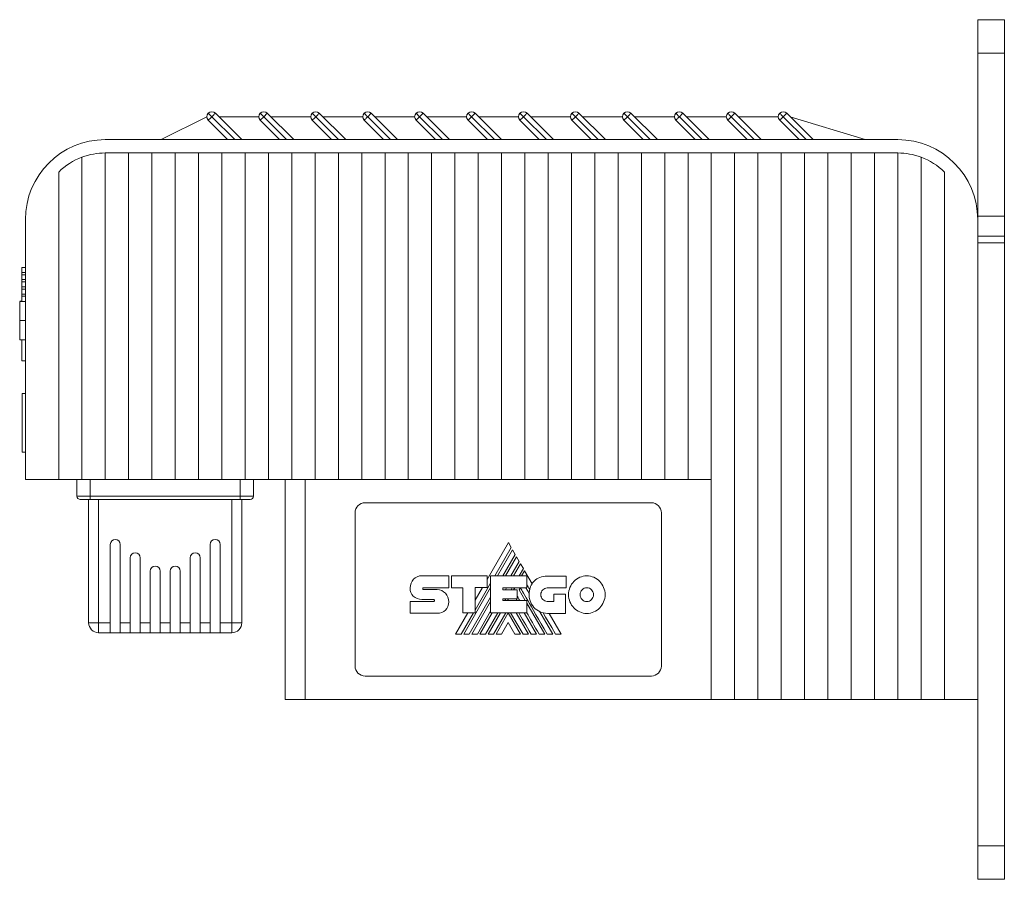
# Model space of a CAD drawing. Header units: millimetres. Extents: x 44 to 546, y 20 to 400.
# Tile 1 of 6: x 44 to 192, y 185 to 314. Entities that reach past the tile are written whole.
import ezdxf

# ---------------------------------------------------------------- set-up
doc = ezdxf.new("R2010")
doc.units = ezdxf.units.MM
doc.linetypes.add('PHANTOM', pattern=[12.7, 6.35, -1.27, 1.27, -1.27, 1.27, -1.27])
doc.layers.add('___VS___', color=7, linetype='Continuous', lineweight=15)

msp = doc.modelspace()

# ---------------------------------------------------------------- linework, layer by layer
at = {"color": 7, "linetype": 'Continuous', "lineweight": 15}
for p, q in [((191.55, 313.63), (187.55, 313.63)), ((187.55, 313.63), (187.55, 308.63)), ((191.55, 313.63), (191.55, 308.63)), ((191.55, 308.63), (187.55, 308.63)), ((187.55, 308.63), (187.55, 284.13)), ((191.55, 308.63), (191.55, 284.13)), ((64.95, 295.63), (71.8, 299.07)), ((72.02, 299.6), (72.55, 299.07)), ((72.55, 299.07), (75.98, 295.63)), ((73.08, 299.6), (77.05, 295.63)), ((73.61, 299.07), (79.6, 299.07)), ((79.82, 298.54), (80.35, 299.07)), ((80.35, 299.07), (80.88, 299.6)), ((80.35, 299.07), (83.78, 295.63)), ((80.88, 299.6), (84.85, 295.63)), ((81.41, 299.07), (87.4, 299.07)), ((88.15, 299.07), (91.58, 295.63)), ((88.68, 299.6), (92.65, 295.63)), ((89.21, 299.07), (95.2, 299.07)), ((95.95, 299.07), (99.38, 295.63)), ((96.48, 299.6), (100.45, 295.63)), ((97.01, 299.07), (103, 299.07)), ((103.22, 299.6), (103.75, 299.07)), ((103.75, 299.07), (107.18, 295.63)), ((104.28, 299.6), (108.25, 295.63)), ((104.81, 299.07), (110.8, 299.07)), ((111.02, 298.54), (111.55, 299.07)), ((111.55, 299.07), (114.98, 295.63)), ((112.08, 299.6), (116.05, 295.63)), ((112.61, 299.07), (118.6, 299.07)), ((119.35, 299.07), (122.78, 295.63)), ((119.88, 299.6), (123.85, 295.63)), ((120.41, 299.07), (126.4, 299.07)), ((126.62, 299.6), (127.15, 299.07)), ((127.15, 299.07), (130.58, 295.63)), ((127.68, 299.6), (131.65, 295.63)), ((128.21, 299.07), (134.2, 299.07)), ((134.95, 299.07), (138.38, 295.63)), ((135.48, 299.6), (139.45, 295.63)), ((136.01, 299.07), (142, 299.07)), ((142.75, 299.07), (146.18, 295.63)), ((143.28, 299.6), (147.25, 295.63)), ((143.81, 299.07), (149.8, 299.07)), ((150.55, 299.07), (153.98, 295.63)), ((151.08, 299.6), (155.05, 295.63)), ((151.61, 299.07), (157.6, 299.07)), ((158.35, 299.07), (161.78, 295.63)), ((158.88, 299.6), (162.85, 295.63)), ((159.41, 299.07), (170.65, 295.63)), ((74.92, 295.63), (72.02, 298.54)), ((82.72, 295.63), (79.82, 298.54)), ((90.52, 295.63), (87.62, 298.54)), ((98.32, 295.63), (95.42, 298.54)), ((106.12, 295.63), (103.22, 298.54)), ((113.92, 295.63), (111.02, 298.54)), ((121.72, 295.63), (118.82, 298.54)), ((129.52, 295.63), (126.62, 298.54)), ((137.32, 295.63), (134.42, 298.54)), ((145.12, 295.63), (142.22, 298.54)), ((152.92, 295.63), (150.02, 298.54)), ((160.72, 295.63), (157.82, 298.54)), ((175.55, 295.63), (56.55, 295.63)), ((53.05, 292.99), (53.05, 244.63)), ((56.55, 293.63), (56.55, 244.63)), ((56.55, 293.63), (60.05, 293.63)), ((60.05, 293.63), (60.05, 244.63)), ((60.05, 293.63), (63.55, 293.63)), ((63.55, 293.63), (63.55, 244.63)), ((63.55, 293.63), (67.05, 293.63)), ((67.05, 293.63), (67.05, 244.63)), ((67.05, 293.63), (70.55, 293.63)), ((70.55, 293.63), (70.55, 244.63)), ((70.55, 293.63), (74.05, 293.63)), ((74.05, 293.63), (74.05, 244.63)), ((74.05, 293.63), (77.55, 293.63)), ((77.55, 293.63), (77.55, 244.63)), ((77.55, 293.63), (81.05, 293.63)), ((81.05, 293.63), (84.55, 293.63)), ((81.05, 293.63), (81.05, 244.63)), ((84.55, 293.63), (84.55, 244.63)), ((84.55, 293.63), (88.05, 293.63)), ((88.05, 293.63), (88.05, 244.63)), ((88.05, 293.63), (91.55, 293.63)), ((91.55, 293.63), (91.55, 244.63)), ((91.55, 293.63), (95.05, 293.63)), ((95.05, 293.63), (95.05, 244.63)), ((95.05, 293.63), (98.55, 293.63)), ((98.55, 293.63), (98.55, 244.63)), ((98.55, 293.63), (102.05, 293.63)), ((102.05, 293.63), (102.05, 244.63)), ((102.05, 293.63), (105.55, 293.63)), ((105.55, 293.63), (105.55, 244.63)), ((105.55, 293.63), (109.05, 293.63)), ((109.05, 293.63), (109.05, 244.63)), ((109.05, 293.63), (112.55, 293.63)), ((112.55, 293.63), (112.55, 244.63)), ((112.55, 293.63), (116.05, 293.63)), ((116.05, 293.63), (116.05, 244.63)), ((116.05, 293.63), (119.55, 293.63)), ((119.55, 293.63), (119.55, 244.63)), ((119.55, 293.63), (123.05, 293.63)), ((123.05, 293.63), (123.05, 244.63)), ((123.05, 293.63), (126.55, 293.63)), ((126.55, 293.63), (126.55, 244.63)), ((126.55, 293.63), (130.05, 293.63)), ((130.05, 293.63), (130.05, 244.63)), ((130.05, 293.63), (133.55, 293.63)), ((133.55, 293.63), (133.55, 244.63)), ((133.55, 293.63), (137.05, 293.63)), ((137.05, 293.63), (137.05, 244.63)), ((137.05, 293.63), (140.55, 293.63)), ((140.55, 293.63), (140.55, 244.63)), ((140.55, 293.63), (144.05, 293.63)), ((144.05, 293.63), (144.05, 244.63)), ((144.05, 293.63), (147.55, 293.63)), ((147.55, 293.63), (147.55, 244.63)), ((147.55, 293.63), (151.05, 293.63)), ((151.05, 293.63), (154.55, 293.63)), ((151.05, 293.63), (151.05, 211.63)), ((154.55, 293.63), (154.55, 211.63)), ((154.55, 293.63), (158.05, 293.63)), ((158.05, 293.63), (158.05, 211.63)), ((158.05, 293.63), (161.55, 293.63)), ((161.55, 293.63), (161.55, 211.63)), ((161.55, 293.63), (165.05, 293.63)), ((165.05, 293.63), (165.05, 211.63)), ((165.05, 293.63), (168.55, 293.63)), ((168.55, 293.63), (168.55, 211.63)), ((168.55, 293.63), (172.05, 293.63)), ((172.05, 293.63), (172.05, 211.63)), ((172.05, 293.63), (175.55, 293.63)), ((175.55, 293.63), (175.55, 211.63)), ((179.05, 292.99), (179.05, 211.63)), ((49.55, 290.77), (49.55, 244.63)), ((182.55, 290.77), (182.55, 211.63)), ((191.55, 284.13), (187.55, 284.13)), ((187.55, 284.13), (187.55, 283.63)), ((191.55, 284.13), (191.55, 281.13)), ((44.55, 283.63), (44.55, 244.63)), ((187.55, 283.63), (187.55, 211.63)), ((187.55, 281.13), (191.55, 281.13)), ((191.55, 281.13), (191.55, 280.13)), ((191.55, 280.13), (187.55, 280.13)), ((191.55, 280.13), (191.55, 189.63)), ((44.04, 276.45), (44.55, 276.45)), ((44.04, 275.7), (44.04, 276.45)), ((44.04, 275.7), (44.55, 275.7)), ((44.04, 275.36), (44.04, 275.7)), ((44.04, 274.62), (44.04, 275.36)), ((44.04, 275.36), (44.55, 275.36)), ((44.04, 274.62), (44.55, 274.62)), ((44.04, 274.29), (44.04, 274.62)), ((44.04, 274.29), (44.55, 274.29)), ((44.04, 273.54), (44.04, 274.29)), ((44.04, 273.54), (44.55, 273.54)), ((44.04, 273.21), (44.04, 273.54)), ((44.04, 273.21), (44.55, 273.21)), ((44.04, 272.46), (44.04, 273.21)), ((44.04, 272.46), (44.55, 272.46)), ((44.04, 272.13), (44.04, 272.46)), ((44.04, 272.13), (44.55, 272.13)), ((44.04, 271.34), (44.04, 272.13)), ((43.7, 271.37), (44.04, 271.37)), ((43.7, 271.37), (44.04, 271.37)), ((43.7, 271.34), (44.55, 271.34)), ((43.7, 271.34), (44.04, 271.34)), ((43.7, 268.47), (44.55, 268.47)), ((43.7, 265.59), (44.55, 265.59)), ((44.04, 262.41), (44.04, 265.59)), ((44.04, 262.41), (44.55, 262.41)), ((44.05, 248.73), (44.05, 257.53)), ((44.05, 257.53), (44.55, 257.53)), ((44.05, 248.73), (44.55, 248.73)), ((49.55, 244.63), (44.55, 244.63)), ((53.05, 244.63), (49.55, 244.63)), ((52.3, 242.13), (52.3, 244.63)), ((56.55, 244.63), (53.05, 244.63)), ((54.3, 242.13), (54.3, 244.63)), ((60.05, 244.63), (56.55, 244.63)), ((63.55, 244.63), (60.05, 244.63)), ((67.05, 244.63), (63.55, 244.63)), ((70.55, 244.63), (67.05, 244.63)), ((74.05, 244.63), (70.55, 244.63)), ((77.55, 244.63), (74.05, 244.63)), ((76.8, 242.13), (76.8, 244.63)), ((81.05, 244.63), (77.55, 244.63)), ((78.8, 242.13), (78.8, 244.63)), ((84.55, 244.63), (81.05, 244.63)), ((83.55, 211.63), (83.55, 244.63)), ((88.05, 244.63), (84.55, 244.63)), ((86.55, 244.63), (86.55, 211.63)), ((91.55, 244.63), (88.05, 244.63)), ((95.05, 244.63), (91.55, 244.63)), ((98.55, 244.63), (95.05, 244.63)), ((102.05, 244.63), (98.55, 244.63)), ((105.55, 244.63), (102.05, 244.63)), ((109.05, 244.63), (105.55, 244.63)), ((112.55, 244.63), (109.05, 244.63)), ((116.05, 244.63), (112.55, 244.63)), ((119.55, 244.63), (116.05, 244.63)), ((123.05, 244.63), (119.55, 244.63)), ((126.55, 244.63), (123.05, 244.63)), ((130.05, 244.63), (126.55, 244.63)), ((133.55, 244.63), (130.05, 244.63)), ((137.05, 244.63), (133.55, 244.63)), ((140.55, 244.63), (137.05, 244.63)), ((144.05, 244.63), (140.55, 244.63)), ((147.55, 244.63), (144.05, 244.63)), ((147.55, 244.63), (147.55, 211.63)), ((52.3, 242.13), (54.3, 242.13)), ((54.3, 241.63), (52.8, 241.63)), ((54.05, 223.13), (54.05, 241.63)), ((54.3, 241.63), (54.3, 242.13)), ((54.3, 242.13), (76.8, 242.13)), ((76.8, 241.63), (54.3, 241.63)), ((76.8, 241.63), (76.8, 242.13)), ((76.8, 242.13), (78.8, 242.13)), ((78.3, 241.63), (76.8, 241.63)), ((77.05, 241.63), (77.05, 223.13)), ((138.55, 241.13), (95.55, 241.13)), ((94.05, 239.63), (94.05, 216.63)), ((140.05, 216.63), (140.05, 239.63)), ((117.07, 235.15), (113.87, 229.6)), ((117.5, 234.42), (117.07, 235.15)), ((57.3, 223.13), (57.3, 234.88)), ((58.8, 234.88), (58.8, 223.13)), ((72.3, 234.88), (72.3, 223.13)), ((73.8, 223.13), (73.8, 234.88)), ((115.04, 230.16), (117.5, 234.42)), ((117.69, 234.09), (115.42, 230.16)), ((118.11, 233.37), (117.69, 234.09)), ((60.3, 223.13), (60.3, 232.88)), ((61.8, 232.88), (61.8, 223.13)), ((69.3, 232.88), (69.3, 223.13)), ((70.8, 223.13), (70.8, 232.88)), ((116.26, 230.16), (118.11, 233.37)), ((118.29, 233.04), (116.63, 230.16)), ((117.47, 230.16), (118.72, 232.31)), ((118.72, 232.31), (118.29, 233.04)), ((63.3, 223.13), (63.3, 230.88)), ((64.8, 230.88), (64.8, 223.13)), ((66.3, 230.88), (66.3, 223.13)), ((67.8, 223.13), (67.8, 230.88)), ((118.9, 231.99), (117.85, 230.16)), ((118.7, 230.16), (119.33, 231.25)), ((119.33, 231.25), (118.9, 231.99)), ((119.51, 230.93), (119.07, 230.16)), ((120.63, 228.99), (119.51, 230.93)), ((104.09, 230.18), (108.12, 230.18)), ((108.12, 230.18), (108.12, 228.38)), ((108.52, 228.38), (108.52, 230.17)), ((108.52, 230.17), (113.87, 230.17)), ((113.87, 230.17), (113.87, 228.4)), ((114.41, 224.62), (114.41, 230.16)), ((114.41, 230.16), (119.87, 230.16)), ((119.87, 230.16), (119.87, 228.37)), ((122.92, 230.14), (125.73, 230.14)), ((125.73, 230.14), (125.73, 228.35)), ((104.32, 228.38), (108.12, 228.38)), ((104.33, 228.1), (106.38, 228.1)), ((110.26, 228.38), (108.52, 228.38)), ((110.26, 224.62), (110.26, 228.38)), ((110.38, 221.42), (114.41, 228.41)), ((112.08, 225.04), (114.41, 229.06)), ((113.87, 228.4), (112.08, 228.4)), ((112.08, 224.62), (112.08, 228.4)), ((113.17, 228.4), (112.08, 226.52)), ((116.22, 228.37), (119.87, 228.37)), ((116.22, 228.37), (116.22, 228.07)), ((116.22, 228.07), (118.4, 228.07)), ((116.64, 228.07), (116.81, 228.37)), ((117.49, 228.07), (117.66, 228.37)), ((117.86, 228.07), (118.03, 228.37)), ((118.4, 228.07), (118.4, 226.72)), ((118.7, 228.05), (118.88, 228.37)), ((118.7, 228.05), (119.62, 226.45)), ((119.72, 228.37), (120.2, 227.55)), ((125.73, 228.35), (122.92, 228.35)), ((102.32, 226.32), (105.86, 226.32)), ((105.86, 226.62), (104.09, 226.62)), ((111.21, 221.42), (114.41, 226.96)), ((111.59, 221.42), (114.41, 226.3)), ((116.22, 226.72), (118.4, 226.72)), ((116.22, 226.72), (116.22, 226.45)), ((116.22, 226.45), (119.84, 226.45)), ((116.55, 226.45), (116.71, 226.72)), ((116.92, 226.45), (117.08, 226.72)), ((118.25, 226.72), (118.4, 226.45)), ((119.84, 224.62), (119.84, 226.45)), ((122.92, 226.33), (123.89, 226.33)), ((123.89, 226.33), (123.89, 227.4)), ((123.89, 227.4), (125.66, 227.4)), ((125.66, 227.4), (125.66, 224.54)), ((112.42, 221.42), (114.41, 224.86)), ((119.84, 226.07), (122.53, 221.42)), ((121.8, 224.79), (123.74, 221.42)), ((106.38, 224.55), (102.32, 224.55)), ((110.99, 224.62), (109.14, 221.42)), ((110, 221.42), (111.84, 224.62)), ((110.26, 224.62), (112.08, 224.62)), ((112.8, 221.42), (114.65, 224.62)), ((113.64, 221.42), (115.49, 224.62)), ((114.02, 221.42), (115.87, 224.62)), ((114.41, 224.62), (119.84, 224.62)), ((114.85, 221.42), (116.71, 224.62)), ((115.23, 221.42), (117.06, 224.6)), ((118.9, 221.42), (117.06, 224.6)), ((119.28, 221.42), (117.42, 224.62)), ((118.25, 224.62), (120.1, 221.42)), ((119.46, 224.62), (121.31, 221.42)), ((125.66, 224.54), (122.94, 224.54)), ((125.01, 221.42), (123.2, 224.54)), ((55.55, 223.13), (54.05, 223.13)), ((55.55, 223.13), (57.3, 223.13)), ((55.55, 223.13), (55.55, 221.63)), ((57.3, 223.13), (57.3, 221.63)), ((58.8, 223.13), (60.3, 223.13)), ((58.8, 221.63), (58.8, 223.13)), ((60.3, 223.13), (60.3, 221.63)), ((61.8, 223.13), (63.3, 223.13)), ((61.8, 221.63), (61.8, 223.13)), ((63.3, 223.13), (63.3, 221.63)), ((64.8, 223.13), (66.3, 223.13)), ((64.8, 221.63), (64.8, 223.13)), ((66.3, 223.13), (66.3, 221.63)), ((67.8, 223.13), (69.3, 223.13)), ((67.8, 221.63), (67.8, 223.13)), ((69.3, 223.13), (69.3, 221.63)), ((70.8, 223.13), (72.3, 223.13)), ((70.8, 221.63), (70.8, 223.13)), ((72.3, 223.13), (72.3, 221.63)), ((73.8, 223.13), (75.55, 223.13)), ((73.8, 221.63), (73.8, 223.13)), ((77.05, 223.13), (75.55, 223.13)), ((75.55, 223.13), (75.55, 221.63)), ((117.06, 223.14), (116.06, 221.42)), ((117.06, 223.14), (118.06, 221.42)), ((57.3, 221.63), (55.55, 221.63)), ((58.8, 221.63), (57.3, 221.63)), ((60.3, 221.63), (58.8, 221.63)), ((61.8, 221.63), (60.3, 221.63)), ((63.3, 221.63), (61.8, 221.63)), ((64.8, 221.63), (63.3, 221.63)), ((66.3, 221.63), (64.8, 221.63)), ((66.3, 221.63), (67.8, 221.63)), ((69.3, 221.63), (67.8, 221.63)), ((69.3, 221.63), (70.8, 221.63)), ((72.3, 221.63), (70.8, 221.63)), ((72.3, 221.63), (73.8, 221.63)), ((75.55, 221.63), (73.8, 221.63)), ((95.55, 215.13), (138.55, 215.13)), ((86.55, 211.63), (83.55, 211.63)), ((147.55, 211.63), (86.55, 211.63)), ((151.05, 211.63), (147.55, 211.63)), ((154.55, 211.63), (151.05, 211.63)), ((158.05, 211.63), (154.55, 211.63)), ((161.55, 211.63), (158.05, 211.63)), ((165.05, 211.63), (161.55, 211.63)), ((168.55, 211.63), (165.05, 211.63)), ((172.05, 211.63), (168.55, 211.63)), ((175.55, 211.63), (172.05, 211.63)), ((179.05, 211.63), (175.55, 211.63)), ((179.05, 211.63), (182.55, 211.63)), ((182.55, 211.63), (187.55, 211.63)), ((187.55, 211.63), (187.55, 189.63)), ((191.55, 189.63), (187.55, 189.63)), ((187.55, 189.63), (187.55, 184.63)), ((191.55, 189.63), (191.55, 184.63)), ((191.55, 184.63), (187.55, 184.63))]:
    msp.add_line(p, q, dxfattribs=at)
at = {"color": 8, "linetype": 'Continuous', "lineweight": 15}
for p, q in [((55.55, 241.63), (55.55, 223.13)), ((75.55, 223.13), (75.55, 241.63))]:
    msp.add_line(p, q, dxfattribs=at)
at = {"color": 7, "linetype": 'Continuous', "lineweight": 15, "flags": 128}
for points in [[(72.02, 298.54), (72.03, 298.55), (72.06, 298.58), (72.1, 298.63), (72.17, 298.69), (72.25, 298.77), (72.34, 298.86), (72.44, 298.96), (72.55, 299.07)], [(72.55, 299.07), (72.65, 299.17), (72.75, 299.27), (72.84, 299.36), (72.92, 299.44), (72.99, 299.51), (73.04, 299.56), (73.07, 299.59), (73.08, 299.6)], [(79.82, 299.6), (79.83, 299.59), (79.86, 299.56), (79.9, 299.51), (79.97, 299.44), (80.05, 299.36), (80.14, 299.27), (80.24, 299.17), (80.35, 299.07)], [(87.62, 299.6), (87.63, 299.59), (87.66, 299.56), (87.7, 299.51), (87.77, 299.44), (87.85, 299.36), (87.94, 299.27), (88.04, 299.17), (88.15, 299.07)], [(87.62, 298.54), (87.63, 298.55), (87.66, 298.58), (87.7, 298.63), (87.77, 298.69), (87.85, 298.77), (87.94, 298.86), (88.04, 298.96), (88.15, 299.07)], [(88.15, 299.07), (88.25, 299.17), (88.35, 299.27), (88.44, 299.36), (88.52, 299.44), (88.59, 299.51), (88.64, 299.56), (88.67, 299.59), (88.68, 299.6)], [(95.42, 299.6), (95.43, 299.59), (95.46, 299.56), (95.5, 299.51), (95.57, 299.44), (95.65, 299.36), (95.74, 299.27), (95.84, 299.17), (95.95, 299.07)], [(95.42, 298.54), (95.43, 298.55), (95.46, 298.58), (95.5, 298.63), (95.57, 298.69), (95.65, 298.77), (95.74, 298.86), (95.84, 298.96), (95.95, 299.07)], [(95.95, 299.07), (96.05, 299.17), (96.15, 299.27), (96.24, 299.36), (96.32, 299.44), (96.39, 299.51), (96.44, 299.56), (96.47, 299.59), (96.48, 299.6)], [(103.22, 298.54), (103.23, 298.55), (103.26, 298.58), (103.3, 298.63), (103.37, 298.69), (103.45, 298.77), (103.54, 298.86), (103.64, 298.96), (103.75, 299.07)], [(103.75, 299.07), (103.85, 299.17), (103.95, 299.27), (104.04, 299.36), (104.12, 299.44), (104.19, 299.51), (104.24, 299.56), (104.27, 299.59), (104.28, 299.6)], [(111.02, 299.6), (111.03, 299.59), (111.06, 299.56), (111.1, 299.51), (111.17, 299.44), (111.25, 299.36), (111.34, 299.27), (111.44, 299.17), (111.55, 299.07)], [(111.55, 299.07), (111.65, 299.17), (111.75, 299.27), (111.84, 299.36), (111.92, 299.44), (111.99, 299.51), (112.04, 299.56), (112.07, 299.59), (112.08, 299.6)], [(118.82, 299.6), (118.83, 299.59), (118.86, 299.56), (118.9, 299.51), (118.97, 299.44), (119.05, 299.36), (119.14, 299.27), (119.24, 299.17), (119.35, 299.07)], [(118.82, 298.54), (118.83, 298.55), (118.86, 298.58), (118.9, 298.63), (118.97, 298.69), (119.05, 298.77), (119.14, 298.86), (119.24, 298.96), (119.35, 299.07)], [(119.35, 299.07), (119.45, 299.17), (119.55, 299.27), (119.64, 299.36), (119.72, 299.44), (119.79, 299.51), (119.84, 299.56), (119.87, 299.59), (119.88, 299.6)], [(126.62, 298.54), (126.63, 298.55), (126.66, 298.58), (126.7, 298.63), (126.77, 298.69), (126.85, 298.77), (126.94, 298.86), (127.04, 298.96), (127.15, 299.07)], [(127.15, 299.07), (127.25, 299.17), (127.35, 299.27), (127.44, 299.36), (127.52, 299.44), (127.59, 299.51), (127.64, 299.56), (127.67, 299.59), (127.68, 299.6)], [(134.42, 299.6), (134.43, 299.59), (134.46, 299.56), (134.5, 299.51), (134.57, 299.44), (134.65, 299.36), (134.74, 299.27), (134.84, 299.17), (134.95, 299.07)], [(134.42, 298.54), (134.43, 298.55), (134.46, 298.58), (134.5, 298.63), (134.57, 298.69), (134.65, 298.77), (134.74, 298.86), (134.84, 298.96), (134.95, 299.07)], [(134.95, 299.07), (135.05, 299.17), (135.15, 299.27), (135.24, 299.36), (135.32, 299.44), (135.39, 299.51), (135.44, 299.56), (135.47, 299.59), (135.48, 299.6)], [(142.22, 299.6), (142.23, 299.59), (142.26, 299.56), (142.3, 299.51), (142.37, 299.44), (142.45, 299.36), (142.54, 299.27), (142.64, 299.17), (142.75, 299.07)], [(142.22, 298.54), (142.23, 298.55), (142.26, 298.58), (142.3, 298.63), (142.37, 298.69), (142.45, 298.77), (142.54, 298.86), (142.64, 298.96), (142.75, 299.07)], [(142.75, 299.07), (142.85, 299.17), (142.95, 299.27), (143.04, 299.36), (143.12, 299.44), (143.19, 299.51), (143.24, 299.56), (143.27, 299.59), (143.28, 299.6)], [(150.02, 299.6), (150.03, 299.59), (150.06, 299.56), (150.1, 299.51), (150.17, 299.44), (150.25, 299.36), (150.34, 299.27), (150.44, 299.17), (150.55, 299.07)], [(150.02, 298.54), (150.03, 298.55), (150.06, 298.58), (150.1, 298.63), (150.17, 298.69), (150.25, 298.77), (150.34, 298.86), (150.44, 298.96), (150.55, 299.07)], [(150.55, 299.07), (150.65, 299.17), (150.75, 299.27), (150.84, 299.36), (150.92, 299.44), (150.99, 299.51), (151.04, 299.56), (151.07, 299.59), (151.08, 299.6)], [(157.82, 299.6), (157.83, 299.59), (157.86, 299.56), (157.9, 299.51), (157.97, 299.44), (158.05, 299.36), (158.14, 299.27), (158.24, 299.17), (158.35, 299.07)], [(157.82, 298.54), (157.83, 298.55), (157.86, 298.58), (157.9, 298.63), (157.97, 298.69), (158.05, 298.77), (158.14, 298.86), (158.24, 298.96), (158.35, 299.07)], [(158.35, 299.07), (158.45, 299.17), (158.55, 299.27), (158.64, 299.36), (158.72, 299.44), (158.79, 299.51), (158.84, 299.56), (158.87, 299.59), (158.88, 299.6)], [(124.16, 221.42), (123.59, 222.39), (123.06, 223.3), (122.67, 223.98), (122.31, 224.61)]]:
    msp.add_lwpolyline(points, dxfattribs=at)
at = {"color": 7, "linetype": 'Continuous', "lineweight": 15}
for centre, radius, start, end in [((72.55, 299.07), 0.75, 135, 225), ((72.55, 299.07), 0.75, 45, 135), ((80.35, 299.07), 0.75, 135, 225), ((80.35, 299.07), 0.75, 45, 135), ((88.15, 299.07), 0.75, 135, 225), ((88.15, 299.07), 0.75, 45, 135), ((95.95, 299.07), 0.75, 135, 225), ((95.95, 299.07), 0.75, 45, 135), ((103.75, 299.07), 0.75, 135, 225), ((103.75, 299.07), 0.75, 45, 135), ((111.55, 299.07), 0.75, 135, 225), ((111.55, 299.07), 0.75, 45, 135), ((119.35, 299.07), 0.75, 135, 225), ((119.35, 299.07), 0.75, 45, 135), ((127.15, 299.07), 0.75, 135, 225), ((127.15, 299.07), 0.75, 45, 135), ((134.95, 299.07), 0.75, 135, 225), ((134.95, 299.07), 0.75, 45, 135), ((142.75, 299.07), 0.75, 135, 225), ((142.75, 299.07), 0.75, 45, 135), ((150.55, 299.07), 0.75, 135, 225), ((150.55, 299.07), 0.75, 45, 135), ((158.35, 299.07), 0.75, 135, 225), ((158.35, 299.07), 0.75, 45, 135), ((56.55, 283.63), 12, 90, 180), ((175.55, 283.63), 12, 0, 90), ((56.55, 283.63), 10, 110.4873, 134.427), ((56.55, 283.63), 10, 90, 110.4873), ((175.55, 283.63), 10, 69.5127, 90), ((175.55, 283.63), 10, 45.573, 69.5127), ((52.8, 242.13), 0.5, 180, 270), ((78.3, 242.13), 0.5, 270, 0), ((95.55, 239.63), 1.5, 90, 180), ((138.55, 239.63), 1.5, 0, 90), ((58.05, 234.88), 0.75, 90, 180), ((58.05, 234.88), 0.75, 0, 90), ((73.05, 234.88), 0.75, 90, 180), ((73.05, 234.88), 0.75, 0, 90), ((61.05, 232.88), 0.75, 90, 180), ((61.05, 232.88), 0.75, 0, 90), ((70.05, 232.88), 0.75, 90, 180), ((70.05, 232.88), 0.75, 0, 90), ((64.05, 230.88), 0.75, 90, 180), ((64.05, 230.88), 0.75, 0, 90), ((67.05, 230.88), 0.75, 90, 180), ((67.05, 230.88), 0.75, 0, 90), ((123.25, 227.41), 3.06, 149.0381, 166.8386), ((122.94, 227.29), 2.75, 174.6401, 270), ((55.55, 223.13), 1.5, 180, 270), ((75.55, 223.13), 1.5, 270, 0), ((95.55, 216.63), 1.5, 180, 270), ((138.55, 216.63), 1.5, 270, 0)]:
    msp.add_arc(centre, radius, start, end, dxfattribs=at)
for points in [[(43.7, 271.34), (43.7, 271.34), (43.7, 270.05), (43.7, 268.47)], [(43.7, 268.47), (43.7, 266.88), (43.7, 265.59), (43.7, 265.59)], [(102.32, 228.37), (102.32, 228.87), (102.52, 229.32), (102.84, 229.65)], [(102.84, 229.65), (103.16, 229.98), (103.6, 230.18), (104.09, 230.18)], [(120.63, 228.99), (120.72, 229.13), (120.83, 229.26), (120.95, 229.39)], [(120.95, 229.39), (121.4, 229.86), (122.06, 230.14), (122.92, 230.14)], [(126.11, 227.34), (126.11, 228.12), (126.42, 228.83), (126.91, 229.34)], [(126.91, 229.34), (127.41, 229.85), (128.09, 230.17), (128.85, 230.17)], [(128.85, 230.17), (129.61, 230.17), (130.3, 229.85), (130.8, 229.34)], [(130.8, 229.34), (131.29, 228.83), (131.6, 228.12), (131.6, 227.34)], [(102.79, 227.12), (102.5, 227.41), (102.32, 227.83), (102.32, 228.37)], [(104.25, 228.34), (104.23, 228.31), (104.21, 228.27), (104.21, 228.23)], [(104.21, 228.23), (104.21, 228.19), (104.23, 228.16), (104.25, 228.14)], [(104.32, 228.38), (104.3, 228.38), (104.27, 228.37), (104.25, 228.34)], [(104.25, 228.14), (104.27, 228.12), (104.3, 228.1), (104.33, 228.1)], [(106.38, 228.1), (106.86, 228.1), (107.3, 227.89), (107.62, 227.56)], [(122.92, 221.42), (120.35, 225.84), (119.01, 228.15), (118.89, 228.37)], [(120.28, 228.11), (120.12, 228.39), (119.98, 228.62), (119.87, 228.81)], [(120.2, 227.55), (120.21, 227.74), (120.24, 227.93), (120.28, 228.11)], [(122.23, 228.05), (122.06, 227.87), (121.95, 227.62), (121.95, 227.34)], [(122.92, 228.35), (122.65, 228.35), (122.41, 228.23), (122.23, 228.05)], [(128.15, 228.07), (127.97, 227.89), (127.85, 227.63), (127.85, 227.34)], [(128.85, 228.38), (128.58, 228.38), (128.33, 228.26), (128.15, 228.07)], [(129.56, 228.07), (129.38, 228.26), (129.13, 228.38), (128.85, 228.38)], [(129.86, 227.34), (129.86, 227.63), (129.74, 227.89), (129.56, 228.07)], [(104.09, 226.62), (103.58, 226.63), (103.12, 226.8), (102.79, 227.12)], [(105.94, 226.58), (105.92, 226.61), (105.89, 226.62), (105.86, 226.62)], [(105.86, 226.32), (105.9, 226.32), (105.93, 226.34), (105.95, 226.36)], [(105.99, 226.46), (105.99, 226.5), (105.97, 226.55), (105.94, 226.58)], [(105.95, 226.36), (105.97, 226.39), (105.99, 226.42), (105.99, 226.46)], [(107.62, 227.56), (107.94, 227.22), (108.14, 226.76), (108.14, 226.26)], [(108.14, 226.26), (108.14, 225.77), (107.95, 225.34), (107.63, 225.04)], [(118.79, 226.45), (118.62, 226.75), (118.49, 226.98), (118.4, 227.14)], [(121.95, 227.34), (121.95, 227.06), (122.06, 226.81), (122.23, 226.62)], [(122.23, 226.62), (122.41, 226.44), (122.65, 226.33), (122.92, 226.33)], [(126.91, 225.35), (126.42, 225.86), (126.11, 226.56), (126.11, 227.34)], [(127.85, 227.34), (127.85, 227.05), (127.97, 226.8), (128.15, 226.61)], [(128.15, 226.61), (128.33, 226.42), (128.58, 226.31), (128.85, 226.31)], [(128.85, 226.31), (129.13, 226.31), (129.38, 226.42), (129.56, 226.61)], [(129.56, 226.61), (129.74, 226.8), (129.86, 227.06), (129.86, 227.34)], [(131.6, 227.34), (131.6, 226.56), (131.29, 225.86), (130.8, 225.35)], [(107.63, 225.04), (107.31, 224.73), (106.87, 224.55), (106.38, 224.55)], [(128.85, 224.52), (128.09, 224.52), (127.41, 224.84), (126.91, 225.35)], [(130.8, 225.35), (130.3, 224.84), (129.61, 224.52), (128.85, 224.52)], [(120.49, 221.42), (119.71, 222.76), (119.09, 223.83), (118.63, 224.62)], [(121.7, 221.42), (120.96, 222.69), (120.34, 223.76), (119.84, 224.63)]]:
    msp.add_open_spline(points, degree=3, dxfattribs=at)
at = {"layer": '___VS___', "linetype": 'PHANTOM'}
for p, q in [((102.32, 226.32), (102.32, 224.55)), ((109.14, 221.42), (110, 221.42)), ((110.38, 221.42), (111.21, 221.42)), ((111.59, 221.42), (112.42, 221.42)), ((112.8, 221.42), (113.64, 221.42)), ((114.02, 221.42), (114.85, 221.42)), ((115.23, 221.42), (116.06, 221.42)), ((118.06, 221.42), (118.9, 221.42)), ((119.28, 221.42), (120.1, 221.42)), ((120.49, 221.42), (121.31, 221.42)), ((121.7, 221.42), (122.53, 221.42)), ((122.92, 221.42), (123.74, 221.42)), ((124.16, 221.42), (125.01, 221.42))]:
    msp.add_line(p, q, dxfattribs=at)

doc.saveas('drawing.dxf')
